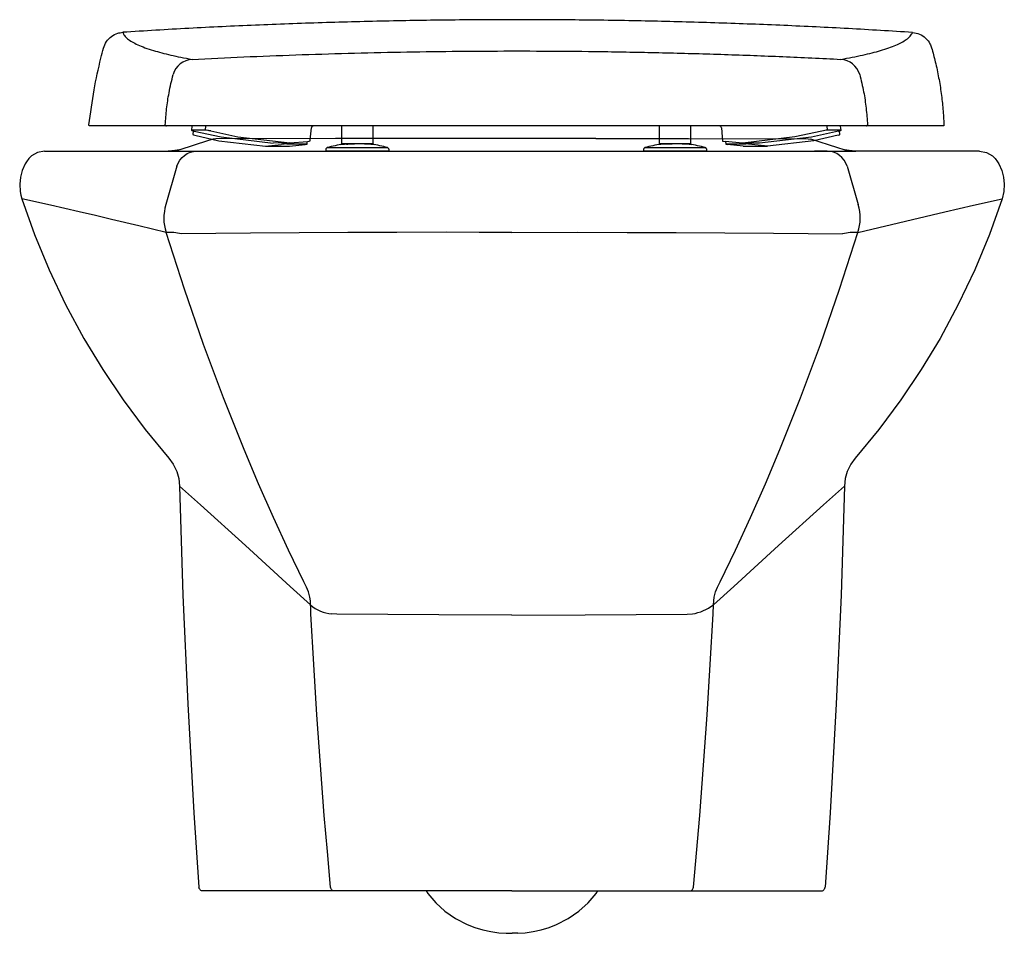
# Model space of a CAD drawing. Header units: millimetres. Extents: x 318.521 to 318.987, y 500.204 to 500.636.
import ezdxf

# ---------------------------------------------------------------- set-up
doc = ezdxf.new("R2010")
doc.units = ezdxf.units.MM
doc.layers.add('INDUSA', color=3, linetype='Continuous')
doc.layers.add('SANINDUSA', color=3, linetype='Continuous')

msp = doc.modelspace()

# ---------------------------------------------------------------- linework, layer by layer
at = {"layer": 'INDUSA', "linetype": 'Continuous'}
for p, q in [((318.6135366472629, 500.5796858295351), (318.6123090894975, 500.5794777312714)), ((318.8938200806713, 500.5796858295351), (318.8950477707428, 500.5794777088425)), ((318.5325062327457, 500.573785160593), (318.5683361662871, 500.573785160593)), ((318.5683348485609, 500.573785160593), (318.5910175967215, 500.573785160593)), ((318.9026933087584, 500.573785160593), (318.8967271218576, 500.573785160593)), ((318.9390218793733, 500.573785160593), (318.9163387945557, 500.573785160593)), ((318.9390205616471, 500.573785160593), (318.937130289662, 500.5737797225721)), ((318.9748504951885, 500.573785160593), (318.9390205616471, 500.573785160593)), ((318.5240588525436, 500.5687934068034), (318.5234604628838, 500.5677246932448)), ((318.9832978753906, 500.5687934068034), (318.9838962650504, 500.5677246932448)), ((318.8508008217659, 500.3675702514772), (318.8520616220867, 500.3700437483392)), ((318.8487773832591, 500.354902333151), (318.8489262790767, 500.3591018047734)), ((318.6698092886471, 500.223785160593), (318.607544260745, 500.223785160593)), ((318.6775251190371, 500.223785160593), (318.6698092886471, 500.223785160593)), ((318.7536783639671, 500.223785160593), (318.6775251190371, 500.223785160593)), ((318.7536783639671, 500.223785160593), (318.8298316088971, 500.223785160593)), ((318.8298316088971, 500.223785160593), (318.8375474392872, 500.223785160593)), ((318.8375474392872, 500.223785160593), (318.8998124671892, 500.223785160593)), ((318.7508579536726, 500.2038417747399), (318.7536783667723, 500.2037603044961)), ((318.7564987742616, 500.2038417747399), (318.7536783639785, 500.2037603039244))]:
    msp.add_line(p, q, dxfattribs=at)
at = {"layer": 'INDUSA'}
for p, q in [((318.7932594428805, 500.5797808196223), (318.7140972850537, 500.5797808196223)), ((318.5911288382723, 500.5737943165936), (318.916286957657, 500.5737894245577)), ((318.5952263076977, 500.5666790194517), (318.5900027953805, 500.5484888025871)), ((318.9121304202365, 500.5666790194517), (318.9173539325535, 500.5484888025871))]:
    msp.add_line(p, q, dxfattribs=at)
at = {"layer": 'INDUSA', "linetype": 'Continuous', "flags": 128}
for points in [[(318.6123061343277, 500.5794949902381), (318.6096636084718, 500.5786489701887), (318.5965136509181, 500.574424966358)], [(318.7140972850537, 500.5797808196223), (318.6702784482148, 500.5797367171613), (318.6135366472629, 500.5796858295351)], [(318.7932594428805, 500.5797808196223), (318.8370782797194, 500.5797367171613), (318.8938200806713, 500.5796858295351)], [(318.9108512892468, 500.574423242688), (318.9077128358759, 500.5754329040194), (318.8950505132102, 500.579493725)], [(318.5325062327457, 500.573785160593), (318.5292655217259, 500.5732180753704), (318.5263917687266, 500.5715799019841), (318.5251197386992, 500.5703215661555), (318.5240588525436, 500.5687934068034)], [(318.5965136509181, 500.574424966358), (318.5963623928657, 500.5743927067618), (318.5959591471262, 500.5743224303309), (318.5952376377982, 500.5742189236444), (318.5941764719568, 500.5740910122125), (318.5927968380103, 500.5739475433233), (318.5911288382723, 500.5737943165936), (318.5910175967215, 500.573785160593)], [(318.5952263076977, 500.5666790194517), (318.5957998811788, 500.5681639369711), (318.5965988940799, 500.5695374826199), (318.5976030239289, 500.5707647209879), (318.5987867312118, 500.5718144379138), (318.6001199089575, 500.5726599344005), (318.6015686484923, 500.5732797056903), (318.6030961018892, 500.5736579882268), (318.6046634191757, 500.573785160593)], [(318.9121304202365, 500.5666790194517), (318.9115568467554, 500.5681639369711), (318.9107578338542, 500.5695374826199), (318.9097537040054, 500.5707647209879), (318.9085699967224, 500.5718144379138), (318.9072368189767, 500.5726599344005), (318.9057880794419, 500.5732797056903), (318.904260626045, 500.5736579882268), (318.9026933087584, 500.573785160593)], [(318.9163387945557, 500.573785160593), (318.9162351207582, 500.5737936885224), (318.9145363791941, 500.5739498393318), (318.9130974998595, 500.5741003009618), (318.9119848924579, 500.5742368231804), (318.9112857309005, 500.5743405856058), (318.9109220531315, 500.5744073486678), (318.9108512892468, 500.574423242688)], [(318.9748504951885, 500.573785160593), (318.9780912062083, 500.5732180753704), (318.9809649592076, 500.5715799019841), (318.9822369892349, 500.5703215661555), (318.9832978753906, 500.5687934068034)], [(318.5234604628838, 500.5677246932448), (318.5220777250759, 500.5647263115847), (318.5211768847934, 500.5614398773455), (318.5208339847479, 500.5581380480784), (318.5210408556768, 500.5547280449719), (318.5213679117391, 500.5529990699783), (318.5218463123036, 500.5512936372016)], [(318.9838962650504, 500.5677246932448), (318.9852790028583, 500.5647263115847), (318.9861798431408, 500.5614398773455), (318.9865227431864, 500.5581380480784), (318.9863158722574, 500.5547280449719), (318.9855104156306, 500.5512936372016)], [(318.590084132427, 500.5353666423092), (318.5771774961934, 500.5384265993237), (318.5642872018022, 500.5414893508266), (318.5566107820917, 500.543311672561), (318.5489467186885, 500.5451241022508), (318.5353488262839, 500.5482940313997), (318.5218463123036, 500.5512936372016)], [(318.5218463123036, 500.5512936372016), (318.5278866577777, 500.5343353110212), (318.5347849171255, 500.5176730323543), (318.5425723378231, 500.5012653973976), (318.5511993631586, 500.4852415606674), (318.5601424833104, 500.470435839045), (318.5697866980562, 500.4560793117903), (318.5801975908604, 500.4420908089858), (318.5913050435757, 500.4285883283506)], [(318.9855104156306, 500.5512936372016), (318.9794618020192, 500.5343134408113), (318.9725718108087, 500.5176730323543), (318.964773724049, 500.5012445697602), (318.9561573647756, 500.4852415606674), (318.9472142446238, 500.470435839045), (318.9375700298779, 500.4560793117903), (318.9271461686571, 500.4420750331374), (318.9160516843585, 500.4285883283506)], [(318.9172725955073, 500.5353666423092), (318.943069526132, 500.5414893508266), (318.9584100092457, 500.5451241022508), (318.9720079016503, 500.5482940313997), (318.9855104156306, 500.5512936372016)], [(318.6552951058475, 500.3700437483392), (318.6479869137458, 500.3850835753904), (318.640823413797, 500.4005230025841), (318.6337988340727, 500.4163821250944), (318.6269332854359, 500.4326202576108), (318.6171683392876, 500.4570946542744), (318.6077675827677, 500.4823708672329), (318.5987262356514, 500.5084905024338), (318.590084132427, 500.5353666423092)], [(318.7536783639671, 500.5353615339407), (318.7380717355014, 500.5353927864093), (318.7224660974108, 500.5354044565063), (318.6991991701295, 500.5353855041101), (318.6759626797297, 500.5353225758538), (318.6529585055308, 500.5352159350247), (318.6300260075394, 500.5350630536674), (318.6136561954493, 500.5349212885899), (318.5973451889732, 500.5347476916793)], [(318.7536783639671, 500.5353615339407), (318.7848906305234, 500.5354044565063), (318.8081680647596, 500.5353855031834), (318.8313940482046, 500.5353225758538), (318.8544085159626, 500.5352160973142), (318.8773307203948, 500.5350630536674), (318.8937044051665, 500.5349213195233), (318.9100115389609, 500.5347476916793)], [(318.8520616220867, 500.3700437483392), (318.8593698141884, 500.3850835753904), (318.8665333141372, 500.4005230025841), (318.8735578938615, 500.4163821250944), (318.8804234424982, 500.4326202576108), (318.8901883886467, 500.4570946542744), (318.8995891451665, 500.4823708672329), (318.9086304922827, 500.5084905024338), (318.9172725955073, 500.5353666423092)], [(318.5913050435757, 500.4285883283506), (318.5934404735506, 500.4256427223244), (318.595083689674, 500.4222618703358), (318.5960552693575, 500.4189117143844), (318.596470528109, 500.415348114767)], [(318.9160516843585, 500.4285883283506), (318.9139162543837, 500.4256427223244), (318.9122730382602, 500.4222618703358), (318.9113014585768, 500.4189117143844), (318.9108861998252, 500.415348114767)], [(318.6584304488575, 500.3591018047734), (318.648801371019, 500.3679145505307), (318.6276039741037, 500.3872468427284), (318.6064023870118, 500.4064342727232), (318.596470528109, 500.415348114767)], [(318.596470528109, 500.415348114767), (318.5980456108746, 500.3638021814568), (318.6002927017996, 500.3122816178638), (318.603213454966, 500.2607953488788), (318.6055979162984, 500.2256403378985)], [(318.8489262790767, 500.3591018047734), (318.8585553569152, 500.3679145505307), (318.8797527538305, 500.3872468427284), (318.9009543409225, 500.4064342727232), (318.9108861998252, 500.415348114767)], [(318.9108861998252, 500.415348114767), (318.9093111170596, 500.3638021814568), (318.9070640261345, 500.3122816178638), (318.9041432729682, 500.2607953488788), (318.9017588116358, 500.2256403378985)], [(318.6565559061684, 500.3675702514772), (318.6562261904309, 500.3682064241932), (318.6559060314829, 500.3688308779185), (318.6555953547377, 500.369443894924), (318.6552951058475, 500.3700437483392)], [(318.6584304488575, 500.3591018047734), (318.6583250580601, 500.3609805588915), (318.6580784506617, 500.3628000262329), (318.6578025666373, 500.364103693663), (318.6574556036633, 500.3653315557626), (318.6570354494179, 500.3664971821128), (318.6565559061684, 500.3675702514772)], [(318.8489262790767, 500.3591018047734), (318.8492782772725, 500.3628000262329), (318.8499011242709, 500.3653315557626), (318.8508008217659, 500.3675702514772)], [(318.6585793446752, 500.354902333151), (318.6585299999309, 500.3559553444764), (318.6584887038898, 500.3570062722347), (318.6584554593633, 500.3580564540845), (318.6584304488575, 500.3591018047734)], [(318.6678731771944, 500.2255339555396), (318.6663421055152, 500.2424895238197), (318.6649020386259, 500.2594878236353), (318.6630479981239, 500.2832509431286), (318.6613746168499, 500.3070858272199), (318.6598849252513, 500.330966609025), (318.6585793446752, 500.354902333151)], [(318.7536783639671, 500.3542809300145), (318.7190214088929, 500.354403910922), (318.6949260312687, 500.3545731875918), (318.6708313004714, 500.354816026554), (318.6683645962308, 500.3548452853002)], [(318.7536783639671, 500.3542809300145), (318.7883353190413, 500.354403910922), (318.8124306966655, 500.3545731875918), (318.8365254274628, 500.354816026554), (318.8389921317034, 500.3548452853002)], [(318.8394835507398, 500.2255339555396), (318.8424546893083, 500.2594878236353), (318.8443087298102, 500.2832509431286), (318.8459821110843, 500.3070858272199), (318.8474718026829, 500.330966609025), (318.8487773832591, 500.354902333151)], [(318.607544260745, 500.2237851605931), (318.6071809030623, 500.2238201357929), (318.6068302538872, 500.2239238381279), (318.6065045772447, 500.2240926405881), (318.6062152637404, 500.2243206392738), (318.6059724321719, 500.2245998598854), (318.6057845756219, 500.224920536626), (318.6056582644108, 500.2252714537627), (318.6055979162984, 500.2256403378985)], [(318.6698092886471, 500.2237851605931), (318.6694587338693, 500.2238176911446), (318.6691195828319, 500.2239142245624), (318.668802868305, 500.2240716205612), (318.6685188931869, 500.2242847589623), (318.6682768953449, 500.224546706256), (318.6680847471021, 500.2248489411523), (318.667948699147, 500.2251816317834), (318.6678731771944, 500.2255339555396)], [(318.8375474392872, 500.2237851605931), (318.8378979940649, 500.2238176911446), (318.8382371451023, 500.2239142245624), (318.8385538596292, 500.2240716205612), (318.8388378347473, 500.2242847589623), (318.8390798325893, 500.224546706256), (318.8392719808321, 500.2248489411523), (318.8394080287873, 500.2251816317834), (318.8394835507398, 500.2255339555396)], [(318.8998124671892, 500.2237851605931), (318.9001758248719, 500.2238201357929), (318.900526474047, 500.2239238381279), (318.9008521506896, 500.2240926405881), (318.9011414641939, 500.2243206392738), (318.9013842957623, 500.2245998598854), (318.9015721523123, 500.224920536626), (318.9016984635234, 500.2252714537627), (318.9017588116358, 500.2256403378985)], [(318.7131243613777, 500.2237851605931), (318.7139283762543, 500.2225496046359), (318.7176170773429, 500.2182016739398), (318.721963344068, 500.2142401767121), (318.7269754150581, 500.2107472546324), (318.7325294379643, 500.2078819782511), (318.7361105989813, 500.2064923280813), (318.739822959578, 500.2053831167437), (318.7435957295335, 500.2045727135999), (318.7474248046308, 500.204055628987), (318.7508585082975, 500.2038523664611)], [(318.7564982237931, 500.2038523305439), (318.7599213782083, 500.2040546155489), (318.763733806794, 500.2045679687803), (318.7674879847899, 500.2053713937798), (318.7711839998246, 500.2064710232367), (318.7747565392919, 500.2078511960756), (318.7803166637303, 500.2107082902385), (318.7853637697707, 500.2142165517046), (318.7897435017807, 500.2182055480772), (318.7934300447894, 500.2225517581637), (318.7942344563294, 500.2237851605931)]]:
    msp.add_lwpolyline(points, dxfattribs=at)
at = {"layer": 'INDUSA'}
for centre, radius, start, end in [((318.610258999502, 500.5420530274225), 0.02125401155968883, 162.3739734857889, 198.3363073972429), ((318.8971416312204, 500.5420527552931), 0.02121225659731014, 341.6270843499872, 17.66263476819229), ((318.5908245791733, 500.5011529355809), 0.03422171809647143, 79.01569415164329, 91.23979118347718), ((318.9165426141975, 500.5010301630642), 0.03434423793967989, 88.78209561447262, 100.9624190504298), ((318.6702166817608, 500.372888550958), 0.01813807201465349, 229.4730030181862, 264.1392911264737), ((318.8343597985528, 500.379377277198), 0.02496551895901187, 280.6931561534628, 305.6945497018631)]:
    msp.add_arc(centre, radius, start, end, dxfattribs=at)
at = {"layer": 'SANINDUSA'}
for p, q in [((318.6023126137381, 500.5857004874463), (318.6021376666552, 500.583692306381)), ((318.6086545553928, 500.5837353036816), (318.6023041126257, 500.5837254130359)), ((318.6029186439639, 500.5834173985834), (318.6027969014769, 500.5816298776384)), ((318.6033194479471, 500.5833237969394), (318.6160719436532, 500.5805015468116)), ((318.6086545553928, 500.5837353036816), (318.6088279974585, 500.5857263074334)), ((318.6112574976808, 500.5833361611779), (318.6240099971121, 500.5805139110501)), ((318.6584284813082, 500.5806159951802), (318.6588154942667, 500.5847978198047)), ((318.6730609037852, 500.5857056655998), (318.6730609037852, 500.5772056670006)), ((318.6880609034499, 500.5772056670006), (318.6880609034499, 500.5857056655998)), ((318.823330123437, 500.5857056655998), (318.823330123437, 500.5772056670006)), ((318.8383301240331, 500.5772056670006), (318.8383301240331, 500.5857056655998)), ((318.8527065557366, 500.5847978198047), (318.8530931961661, 500.5806200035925)), ((318.900169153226, 500.5833262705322), (318.8874166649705, 500.5805040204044)), ((318.9081072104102, 500.5833139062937), (318.8953547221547, 500.5804916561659)), ((318.9025986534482, 500.5857164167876), (318.9027721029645, 500.5837254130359)), ((318.9091225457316, 500.5837155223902), (318.9027721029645, 500.5837254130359)), ((318.9087251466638, 500.5816298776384), (318.9086024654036, 500.5834312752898)), ((318.9092889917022, 500.5836824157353), (318.9091140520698, 500.5856905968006)), ((318.6036333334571, 500.5813208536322), (318.6150405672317, 500.5786646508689)), ((318.6150405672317, 500.5786646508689), (318.6370210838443, 500.576137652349)), ((318.6160719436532, 500.5805015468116), (318.6406723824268, 500.5776544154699)), ((318.6240099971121, 500.5805139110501), (318.6486104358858, 500.5776667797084)), ((318.6486104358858, 500.5776667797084), (318.6569319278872, 500.5784460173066)), ((318.6567797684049, 500.5771876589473), (318.6568650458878, 500.5784397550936)), ((318.6581596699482, 500.5786051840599), (318.6583356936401, 500.5806258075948)), ((318.8530909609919, 500.5806159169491), (318.8532669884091, 500.5785952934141)), ((318.8628162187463, 500.5776568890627), (318.8544947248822, 500.5784361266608)), ((318.8546582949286, 500.5784208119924), (318.8547422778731, 500.5771876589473)), ((318.8874166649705, 500.5805040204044), (318.8628162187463, 500.5776568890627)), ((318.8953547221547, 500.5804916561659), (318.8707542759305, 500.5776445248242)), ((318.8964814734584, 500.5786646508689), (318.8745009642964, 500.576137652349)), ((318.9078887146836, 500.5813208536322), (318.8964814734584, 500.5786646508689)), ((318.6370210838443, 500.576137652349), (318.6444396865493, 500.5770250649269)), ((318.6370210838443, 500.576137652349), (318.6484926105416, 500.576137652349)), ((318.6486104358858, 500.5776667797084), (318.6406723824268, 500.5776544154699)), ((318.6472743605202, 500.5776646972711), (318.6472442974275, 500.5772233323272)), ((318.6472442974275, 500.5772233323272), (318.6564215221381, 500.5772233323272)), ((318.6484926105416, 500.576137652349), (318.6559112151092, 500.5770250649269)), ((318.6655606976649, 500.574307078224), (318.6655606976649, 500.5737918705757)), ((318.6665172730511, 500.5755062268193), (318.6665349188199, 500.5755062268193)), ((318.6665349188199, 500.5755062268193), (318.6665382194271, 500.5755062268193)), ((318.6731729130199, 500.5769213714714), (318.6725398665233, 500.5768361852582)), ((318.6754525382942, 500.5770568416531), (318.6760202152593, 500.5771451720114)), ((318.6955607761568, 500.5737918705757), (318.6955607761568, 500.574307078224)), ((318.8158302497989, 500.574307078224), (318.8158302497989, 500.5737918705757)), ((318.8278301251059, 500.5772056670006), (318.8278301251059, 500.5771660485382)), ((318.8458303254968, 500.5737918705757), (318.8458303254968, 500.574307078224)), ((318.8551005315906, 500.5772233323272), (318.8642777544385, 500.5772233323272)), ((318.8630294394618, 500.576137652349), (318.8556108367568, 500.5770250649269)), ((318.8707542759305, 500.5776445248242), (318.8628162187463, 500.5776568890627)), ((318.8630294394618, 500.576137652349), (318.8745009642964, 500.576137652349)), ((318.8745009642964, 500.576137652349), (318.8670823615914, 500.5770250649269))]:
    msp.add_line(p, q, dxfattribs=at)
for centre, radius, start, end in [((318.6029850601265, 500.6072900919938), 0.009965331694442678, 93.74712201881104, 163.7465304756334), ((318.9085561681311, 500.6072919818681), 0.009962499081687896, 16.2712680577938, 86.23829783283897), ((318.5902040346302, 500.5862031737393), 0.0004975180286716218, 176.4006839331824, 269.6387461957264), ((318.6598112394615, 500.5847056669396), 0.001000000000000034, 90, 175.2609272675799), ((318.8517108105, 500.5847056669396), 0.001000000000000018, 4.487523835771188, 90), ((318.9213188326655, 500.586203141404), 0.0004974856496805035, 270.3604663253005, 3.510859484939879)]:
    msp.add_arc(centre, radius, start, end, dxfattribs=at)
for centre, major_axis, ratio, start_param, end_param in [((318.6041132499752, 500.5833250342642), (0.001975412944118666, -0.0003684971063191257), 0.07926120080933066, 2.742896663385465, 4.313692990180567), ((318.6104636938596, 500.5833349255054), (0.001975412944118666, -0.0003684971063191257), 0.07926120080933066, 1.172100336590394, 2.74289666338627), ((318.9009629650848, 500.5833250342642), (0.001975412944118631, 0.0003684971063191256), 0.07926120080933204, 0.3986959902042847, 1.969492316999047), ((318.9073134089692, 500.5833151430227), (0.001975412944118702, 0.0003684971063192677), 0.07926120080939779, 5.111084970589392, 6.681881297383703), ((318.6047804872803, 500.5813208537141), (0.001983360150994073, -0.0003110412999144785), 0.1072517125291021, 3.151006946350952, 4.112555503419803), ((318.6561381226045, 500.5784447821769), (0.002021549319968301, 0.0001607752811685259), 0.03304567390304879, 5.113294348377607, 6.277640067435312), ((318.8552885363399, 500.5784348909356), (0.002021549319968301, -0.0001607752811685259), 0.03304567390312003, 3.147137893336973, 4.311483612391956), ((318.9067415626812, 500.5813208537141), (0.001983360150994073, 0.0003110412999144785), 0.1072517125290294, 5.312222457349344, 6.273771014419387), ((318.6455868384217, 500.5770250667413), (0.002015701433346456, 0.0001635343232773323), 0.05561173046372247, 0.6009024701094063, 2.171698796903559), ((318.6547640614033, 500.5770250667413), (0.002015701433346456, 0.0001635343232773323), 0.05561173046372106, 5.313291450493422, 6.884087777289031), ((318.8567579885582, 500.5770250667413), (0.002015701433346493, -0.0001635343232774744), 0.05561173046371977, 2.540690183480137, 4.11148651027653), ((318.8659352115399, 500.5770250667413), (0.002015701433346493, -0.0001635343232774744), 0.05561173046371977, 0.9698938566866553, 2.540690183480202)]:
    msp.add_ellipse(centre, major_axis=major_axis, ratio=ratio, start_param=start_param, end_param=end_param, dxfattribs=at)
for points, knots in [([(318.9431302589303, 500.6299560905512), (318.9330194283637, 500.6305811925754), (318.9127977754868, 500.6318313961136), (318.8822156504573, 500.6333054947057), (318.8514774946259, 500.6344817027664), (318.8205066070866, 500.6353312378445), (318.789373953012, 500.6358544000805), (318.7581103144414, 500.6360456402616), (318.7268442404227, 500.6359044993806), (318.6954359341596, 500.6354272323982), (318.6639124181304, 500.6346084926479), (318.6323081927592, 500.6334361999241), (318.6008215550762, 500.6319481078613), (318.5799781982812, 500.6306703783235), (318.5695593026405, 500.6300316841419)], [0, 0, 0, 0, 0.0820858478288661, 0.1641716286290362, 0.2465899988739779, 0.3290083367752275, 0.4121498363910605, 0.4953345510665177, 0.578519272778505, 0.6616607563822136, 0.7462228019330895, 0.8308301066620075, 0.9154376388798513, 1, 1, 1, 1]), ([(318.5605083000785, 500.62259682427), (318.56090800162, 500.6236581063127), (318.5617072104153, 500.6257801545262), (318.5641393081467, 500.6282157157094), (318.5668685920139, 500.6296671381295), (318.5687712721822, 500.6299249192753), (318.5695593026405, 500.6300316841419)], [0, 0, 0, 0, 0.2683870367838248, 0.5366436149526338, 0.8080923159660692, 0.9999999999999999, 0.9999999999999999, 0.9999999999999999, 0.9999999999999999]), ([(318.5695593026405, 500.6300316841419), (318.5697912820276, 500.6295170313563), (318.5702552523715, 500.628487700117), (318.5717576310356, 500.6269926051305), (318.5738519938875, 500.6255343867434), (318.5765980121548, 500.6241182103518), (318.5799804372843, 500.6227433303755), (318.5837902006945, 500.6214813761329), (318.5879102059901, 500.6203246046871), (318.5922477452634, 500.6192655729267), (318.597004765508, 500.6182329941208), (318.6005574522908, 500.6175670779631), (318.6023337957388, 500.6172341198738)], [0, 0, 0, 0, 0.1066179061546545, 0.2132411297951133, 0.3198590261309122, 0.4266698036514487, 0.5334859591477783, 0.6402967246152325, 0.7301968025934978, 0.8200968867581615, 0.910048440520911, 1, 1, 1, 1]), ([(318.9092097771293, 500.6172330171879), (318.9110324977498, 500.6175651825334), (318.9146779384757, 500.6182295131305), (318.9195693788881, 500.6192602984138), (318.9240373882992, 500.6203182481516), (318.9281829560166, 500.6214456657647), (318.9319563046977, 500.6226465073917), (318.9352912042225, 500.6239257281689), (318.9380647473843, 500.6252430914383), (318.9403944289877, 500.6266817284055), (318.9422172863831, 500.6282452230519), (318.9428259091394, 500.6293857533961), (318.9431302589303, 500.6299560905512)], [0, 0, 0, 0, 0.09040697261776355, 0.180813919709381, 0.2712735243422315, 0.3617331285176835, 0.461935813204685, 0.5621385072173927, 0.6624132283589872, 0.7626879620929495, 0.881329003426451, 1, 1, 1, 1]), ([(318.9431302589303, 500.6299560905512), (318.9442599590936, 500.6297689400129), (318.9465194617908, 500.6293946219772), (318.9494142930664, 500.6274274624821), (318.9512850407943, 500.6250611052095), (318.9518950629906, 500.6233449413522), (318.9521199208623, 500.6227123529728)], [0, 0, 0, 0, 0.2794878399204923, 0.5590010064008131, 0.8374451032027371, 1, 1, 1, 1]), ([(318.5535764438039, 500.5862640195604), (318.5543284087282, 500.5917835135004), (318.5557717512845, 500.6023777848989), (318.5583782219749, 500.6144506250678), (318.5600903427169, 500.6209984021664), (318.5605083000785, 500.62259682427)], [0, 0, 0, 0, 0.4511897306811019, 0.8660262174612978, 1, 1, 1, 1]), ([(318.6023337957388, 500.6172341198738), (318.6104883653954, 500.6176335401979), (318.6267975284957, 500.6184323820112), (318.6514123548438, 500.6193868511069), (318.6761201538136, 500.6201557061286), (318.7007940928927, 500.620715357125), (318.72538768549, 500.621069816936), (318.7499067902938, 500.6212203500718), (318.7744531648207, 500.621167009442), (318.8000450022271, 500.6208987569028), (318.8266383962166, 500.6203866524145), (318.8542333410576, 500.619595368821), (318.8817826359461, 500.6185689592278), (318.9000674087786, 500.6176783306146), (318.9092097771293, 500.6172330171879)], [0, 0, 0, 0, 0.08037680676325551, 0.160753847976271, 0.2413716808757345, 0.3219896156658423, 0.4014476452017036, 0.4809057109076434, 0.5605885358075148, 0.6402713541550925, 0.730037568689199, 0.8198036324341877, 0.9099019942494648, 1, 1, 1, 1]), ([(318.9521199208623, 500.6227123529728), (318.952732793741, 500.6204805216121), (318.9540165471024, 500.6158056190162), (318.9555319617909, 500.6085669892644), (318.9567326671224, 500.6011097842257), (318.9575867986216, 500.5936552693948), (318.9578556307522, 500.5887043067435), (318.9579902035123, 500.5862259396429)], [0, 0, 0, 0, 0.1875585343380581, 0.3928692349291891, 0.5987073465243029, 0.7991197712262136, 1, 1, 1, 1]), ([(318.5897074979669, 500.5862344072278), (318.5898867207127, 500.5887680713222), (318.5902463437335, 500.5938520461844), (318.5914366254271, 500.6018505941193), (318.5927222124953, 500.6071896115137), (318.593418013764, 500.6100792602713)], [0, 0, 0, 0, 0.3130797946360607, 0.628216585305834, 1, 1, 1, 1]), ([(318.9181196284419, 500.6100833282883), (318.9187819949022, 500.6073447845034), (318.9200506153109, 500.6020996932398), (318.921262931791, 500.5941047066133), (318.9216307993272, 500.5888634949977), (318.9218153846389, 500.5862336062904)], [0, 0, 0, 0, 0.3524754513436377, 0.6750908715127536, 1, 1, 1, 1]), ([(318.5540712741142, 500.5857056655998), (318.5540145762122, 500.5857113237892), (318.5539011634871, 500.5857226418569), (318.5537502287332, 500.5858110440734), (318.553637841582, 500.5859407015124), (318.5535726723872, 500.5860993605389), (318.5535752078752, 500.5862100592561), (318.5535764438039, 500.5862640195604)], [0, 0, 0, 0, 0.2040907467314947, 0.4082424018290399, 0.6108384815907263, 0.8103024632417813, 1, 1, 1, 1]), ([(318.5902008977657, 500.5857056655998), (318.5884826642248, 500.5857056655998), (318.5850461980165, 500.5857056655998), (318.5803673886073, 500.5857056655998), (318.5760375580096, 500.5857056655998), (318.5716084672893, 500.5857056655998), (318.5672507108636, 500.5857056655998), (318.5631740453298, 500.5857056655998), (318.5597997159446, 500.5857056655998), (318.5571485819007, 500.5857056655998), (318.5551575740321, 500.5857056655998), (318.5544333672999, 500.5857056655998), (318.5540712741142, 500.5857056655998)], [0, 0, 0, 0, 0.08184898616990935, 0.1636979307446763, 0.2455861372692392, 0.3274743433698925, 0.4394464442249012, 0.5514248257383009, 0.663396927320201, 0.7755958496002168, 0.8878010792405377, 1, 1, 1, 1]), ([(318.5978444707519, 500.5857056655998), (318.5971594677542, 500.5857056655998), (318.5954417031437, 500.5857056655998), (318.5930442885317, 500.5857056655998), (318.5909964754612, 500.5857056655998), (318.59046608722, 500.5857056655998), (318.5902008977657, 500.5857056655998)], [0, 0, 0, 0, 0.1809975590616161, 0.4538829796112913, 0.726946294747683, 1, 1, 1, 1]), ([(318.9136785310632, 500.5857056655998), (318.9054048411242, 500.5857056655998), (318.8888574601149, 500.5857056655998), (318.863858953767, 500.5857056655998), (318.8387493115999, 500.5857056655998), (318.8130325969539, 500.5857056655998), (318.7867585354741, 500.5857056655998), (318.7599140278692, 500.5857056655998), (318.7330308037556, 500.5857056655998), (318.7060285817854, 500.5857056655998), (318.6789675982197, 500.5857056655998), (318.6518433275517, 500.5857056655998), (318.6247752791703, 500.5857056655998), (318.6068214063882, 500.5857056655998), (318.5978444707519, 500.5857056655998)], [0, 0, 0, 0, 0.07936098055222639, 0.1587219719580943, 0.2383543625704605, 0.3179867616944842, 0.402403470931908, 0.4868201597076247, 0.5715637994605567, 0.656307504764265, 0.7420592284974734, 0.8278109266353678, 0.9139054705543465, 1, 1, 1, 1]), ([(318.9213219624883, 500.5857056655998), (318.9211693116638, 500.5857056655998), (318.9207861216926, 500.5857056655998), (318.9192507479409, 500.5857056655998), (318.9167706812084, 500.5857056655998), (318.9147092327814, 500.5857056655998), (318.9136785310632, 500.5857056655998)], [0, 0, 0, 0, 0.1807301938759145, 0.4536758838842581, 0.7268439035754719, 1, 1, 1, 1]), ([(318.9574923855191, 500.5857056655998), (318.9571300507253, 500.5857056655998), (318.9564053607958, 500.5857056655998), (318.954417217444, 500.5857056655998), (318.951768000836, 500.5857056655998), (318.9483915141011, 500.5857056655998), (318.944305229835, 500.5857056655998), (318.9399384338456, 500.5857056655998), (318.9355028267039, 500.5857056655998), (318.9311691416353, 500.5857056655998), (318.9264846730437, 500.5857056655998), (318.923042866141, 500.5857056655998), (318.9213219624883, 500.5857056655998)], [0, 0, 0, 0, 0.111955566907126, 0.2239174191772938, 0.3358729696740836, 0.4480554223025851, 0.5602441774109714, 0.672426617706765, 0.7543003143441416, 0.8361740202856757, 0.9180870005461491, 1, 1, 1, 1]), ([(318.9579902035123, 500.5862259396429), (318.9579870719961, 500.5861702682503), (318.9579808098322, 500.5860589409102), (318.9579031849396, 500.5859073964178), (318.9577843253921, 500.5857894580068), (318.9576402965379, 500.585717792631), (318.9575386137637, 500.5857094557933), (318.9574923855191, 500.5857056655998)], [0, 0, 0, 0, 0.2049954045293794, 0.4099339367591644, 0.6161974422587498, 0.8255110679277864, 1, 1, 1, 1]), ([(318.6664691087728, 500.5755062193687), (318.6663428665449, 500.5754571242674), (318.6660903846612, 500.5753589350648), (318.6657982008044, 500.5750689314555), (318.6655992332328, 500.5747085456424), (318.6655738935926, 500.5744388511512), (318.6655612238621, 500.5743040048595)], [0, 0, 0, 0, 0.2500062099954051, 0.5000073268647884, 0.7500054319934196, 0.9999999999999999, 0.9999999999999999, 0.9999999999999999, 0.9999999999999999]), ([(318.695489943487, 500.5737918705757), (318.6955065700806, 500.5737918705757), (318.6955628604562, 500.5737918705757), (318.6950520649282, 500.5737918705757), (318.6939937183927, 500.5737918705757), (318.6923794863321, 500.5737918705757), (318.6903178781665, 500.5737918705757), (318.6878860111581, 500.5737918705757), (318.6851752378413, 500.5737918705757), (318.6822775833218, 500.5737918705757), (318.6793136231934, 500.5737918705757), (318.6764072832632, 500.5737918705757), (318.6736595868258, 500.5737918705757), (318.6711680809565, 500.5737918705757), (318.6690414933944, 500.5737918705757), (318.6673571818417, 500.5737918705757), (318.6662026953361, 500.5737918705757), (318.6655974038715, 500.5737918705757), (318.6656223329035, 500.5737918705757), (318.6656315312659, 500.5737918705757)], [0, 0, 0, 0, 0.02607581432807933, 0.08828130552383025, 0.1504869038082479, 0.2132813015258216, 0.276075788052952, 0.338281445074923, 0.4004868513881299, 0.4632813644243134, 0.5260758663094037, 0.5882814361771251, 0.6504869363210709, 0.7132813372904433, 0.7760759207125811, 0.8382814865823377, 0.9004868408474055, 0.9632814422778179, 1, 1, 1, 1]), ([(318.6737393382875, 500.5770185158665), (318.6724832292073, 500.5768268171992), (318.6699690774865, 500.5764431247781), (318.6675195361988, 500.5757853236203), (318.6662938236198, 500.5754561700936)], [0, 0, 0, 0, 0.4996154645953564, 1, 1, 1, 1]), ([(318.6665382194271, 500.5755062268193), (318.6665319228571, 500.5755062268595), (318.6665132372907, 500.5755062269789), (318.6670737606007, 500.5755062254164), (318.6681556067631, 500.5755062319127), (318.6697387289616, 500.575506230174), (318.6717364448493, 500.5755062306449), (318.6740772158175, 500.5755062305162), (318.6766586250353, 500.5755062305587), (318.6793890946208, 500.5755062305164), (318.6821736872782, 500.5755062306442), (318.6848959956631, 500.5755062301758), (318.6874427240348, 500.5755062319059), (318.6897274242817, 500.5755062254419), (318.6916643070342, 500.5755062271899), (318.6931807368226, 500.5755062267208), (318.6941754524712, 500.5755062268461), (318.6946559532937, 500.5755062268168), (318.694602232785, 500.5755062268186), (318.6945861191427, 500.5755062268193)], [0, 0, 0, 0, 0.03205009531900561, 0.09511117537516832, 0.1575806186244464, 0.2200502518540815, 0.2831110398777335, 0.3461721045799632, 0.4086416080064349, 0.471111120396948, 0.5341721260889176, 0.5972331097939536, 0.6597026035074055, 0.7221722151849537, 0.785233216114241, 0.8482943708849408, 0.9107637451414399, 0.9732332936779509, 1, 1, 1, 1]), ([(318.6880609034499, 500.5772056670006), (318.6879481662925, 500.5772056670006), (318.6877226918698, 500.5772056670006), (318.6859883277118, 500.5772056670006), (318.6835092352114, 500.5772056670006), (318.6805609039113, 500.5772056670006), (318.6776125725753, 500.5772056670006), (318.6751334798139, 500.5772056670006), (318.6733991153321, 500.5772056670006), (318.6731736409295, 500.5772056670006), (318.6730609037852, 500.5772056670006)], [0, 0, 0, 0, 0.125000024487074, 0.250000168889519, 0.3749999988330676, 0.4999999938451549, 0.6249999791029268, 0.7499998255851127, 0.874999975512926, 1, 1, 1, 1]), ([(318.6743797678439, 500.5770047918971), (318.6743768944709, 500.5770046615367), (318.6738570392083, 500.5769810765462), (318.6735439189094, 500.5769550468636), (318.6732325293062, 500.5769291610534)], [0, 0, 0, 0, 0.005527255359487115, 1, 1, 1, 1]), ([(318.6885816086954, 500.5768361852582), (318.6883759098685, 500.5768724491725), (318.6879997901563, 500.5769387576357), (318.6869503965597, 500.5770241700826), (318.6858593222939, 500.5770897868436), (318.6846003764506, 500.5771469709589), (318.6832787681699, 500.5771964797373), (318.6818760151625, 500.5772058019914), (318.6803167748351, 500.5771941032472), (318.6786758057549, 500.5771800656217), (318.6771995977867, 500.577163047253), (318.6760329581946, 500.5771466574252), (318.6749846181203, 500.5771265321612), (318.6746321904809, 500.5771117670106), (318.6744451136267, 500.5771039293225)], [0, 0, 0, 0, 0.1096743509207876, 0.2005392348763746, 0.2762470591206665, 0.3391187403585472, 0.4307331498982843, 0.4920112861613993, 0.5700221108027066, 0.6770266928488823, 0.7434440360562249, 0.8193149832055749, 0.9040881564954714, 1, 1, 1, 1]), ([(318.6764567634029, 500.5772056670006), (318.6765074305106, 500.5772122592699), (318.6765888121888, 500.577222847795), (318.6766855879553, 500.5772348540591), (318.6767393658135, 500.5772414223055), (318.6767662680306, 500.5772446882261), (318.6767797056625, 500.5772463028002), (318.6767864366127, 500.5772471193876), (318.6767897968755, 500.5772475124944), (318.6767914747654, 500.5772477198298), (318.6767923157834, 500.5772478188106), (318.6767927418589, 500.5772478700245), (318.6767929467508, 500.5772478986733), (318.6767930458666, 500.5772479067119), (318.6767930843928, 500.5772479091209), (318.6767931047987, 500.5772479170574), (318.6768254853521, 500.5772350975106), (318.6770501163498, 500.5772638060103), (318.6771722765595, 500.5771870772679), (318.677211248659, 500.5771625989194)], [0, 0, 0, 0, 0.1995128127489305, 0.3204581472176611, 0.3809287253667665, 0.4111637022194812, 0.4262857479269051, 0.4338418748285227, 0.437624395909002, 0.439515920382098, 0.4404569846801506, 0.4409276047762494, 0.4411675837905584, 0.4412873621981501, 0.4413152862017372, 0.4413273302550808, 0.4413441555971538, 0.8217750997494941, 1, 1, 1, 1]), ([(318.6948276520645, 500.5754561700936), (318.6936019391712, 500.5757853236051), (318.6911523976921, 500.5764431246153), (318.6886382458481, 500.5768268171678), (318.6873821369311, 500.5770185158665)], [0, 0, 0, 0, 0.5003846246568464, 1, 1, 1, 1]), ([(318.6955611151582, 500.5743040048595), (318.6955484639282, 500.5744388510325), (318.6955231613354, 500.5747085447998), (318.6953242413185, 500.5750689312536), (318.6950320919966, 500.5753589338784), (318.694779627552, 500.5754571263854), (318.6946533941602, 500.575506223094)], [0, 0, 0, 0, 0.2499957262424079, 0.4999940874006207, 0.749994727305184, 1, 1, 1, 1]), ([(318.8167376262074, 500.575506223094), (318.8166113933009, 500.5754571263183), (318.8163589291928, 500.57535893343), (318.816066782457, 500.5750689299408), (318.815867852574, 500.574708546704), (318.8158425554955, 500.5744388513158), (318.8158299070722, 500.5743040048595)], [0, 0, 0, 0, 0.2500041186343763, 0.5000048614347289, 0.750004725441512, 0.9999999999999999, 0.9999999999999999, 0.9999999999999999, 0.9999999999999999]), ([(318.842574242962, 500.5737918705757), (318.8419165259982, 500.5737918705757), (318.8406072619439, 500.5737918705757), (318.8381502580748, 500.5737918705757), (318.8354462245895, 500.5737918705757), (318.8325467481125, 500.5737918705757), (318.829583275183, 500.5737918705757), (318.8266768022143, 500.5737918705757), (318.8239291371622, 500.5737918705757), (318.8214376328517, 500.5737918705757), (318.819311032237, 500.5737918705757), (318.8176267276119, 500.5737918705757), (318.8164722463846, 500.5737918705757), (318.8158669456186, 500.5737918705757), (318.815891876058, 500.5737918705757), (318.815901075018, 500.5737918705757)], [0, 0, 0, 0, 0.07981830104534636, 0.1588878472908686, 0.2379572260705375, 0.3177755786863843, 0.3975936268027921, 0.4766635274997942, 0.55573277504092, 0.6355512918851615, 0.7153693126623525, 0.7944388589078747, 0.8735086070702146, 0.9533265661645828, 1, 1, 1, 1]), ([(318.8240088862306, 500.5770185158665), (318.8227527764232, 500.5768268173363), (318.8202386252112, 500.5764431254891), (318.8177890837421, 500.5757853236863), (318.8165633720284, 500.5754561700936)], [0, 0, 0, 0, 0.499615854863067, 0.9999999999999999, 0.9999999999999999, 0.9999999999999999, 0.9999999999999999]), ([(318.8168049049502, 500.5755062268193), (318.8167965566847, 500.5755062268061), (318.8167737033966, 500.5755062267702), (318.8173413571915, 500.5755062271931), (318.8184256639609, 500.5755062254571), (318.8200081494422, 500.5755062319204), (318.8220060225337, 500.5755062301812), (318.8243467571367, 500.5755062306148), (318.8269281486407, 500.5755062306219), (318.8296587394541, 500.5755062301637), (318.8324428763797, 500.5755062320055), (318.8351668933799, 500.575506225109), (318.8377073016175, 500.5755062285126), (318.8400156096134, 500.5755062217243), (318.8412456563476, 500.5755062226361), (318.8418635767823, 500.575506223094)], [0, 0, 0, 0, 0.04597259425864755, 0.125849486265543, 0.2049775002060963, 0.2841049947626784, 0.3639818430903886, 0.4438585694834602, 0.522986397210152, 0.6021140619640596, 0.6819909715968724, 0.7618678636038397, 0.8409953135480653, 0.9201231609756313, 0.9999999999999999, 0.9999999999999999, 0.9999999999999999, 0.9999999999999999]), ([(318.8308301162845, 500.5772056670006), (318.8298473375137, 500.5772056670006), (318.8278817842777, 500.5772056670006), (318.8254027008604, 500.5772056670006), (318.8236683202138, 500.5772056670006), (318.8234428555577, 500.5772056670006), (318.823330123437, 500.5772056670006)], [0, 0, 0, 0, 0.2500001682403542, 0.4999992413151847, 0.7500000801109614, 1, 1, 1, 1]), ([(318.8355485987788, 500.5771157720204), (318.8353679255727, 500.5771243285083), (318.8346957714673, 500.5771561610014), (318.8335365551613, 500.5771980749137), (318.8321455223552, 500.5772059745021), (318.8305854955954, 500.5771935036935), (318.8289427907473, 500.5771792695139), (318.8274649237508, 500.5771622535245), (318.8262980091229, 500.577145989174), (318.8252510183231, 500.57712612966), (318.8249006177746, 500.5771116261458), (318.8240088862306, 500.5770185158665)], [0, 0, 0, 0, 0.04835890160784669, 0.179908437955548, 0.2679590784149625, 0.3803297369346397, 0.5345947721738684, 0.6303568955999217, 0.7397236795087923, 0.8618747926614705, 1, 1, 1, 1]), ([(318.8383301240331, 500.5772056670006), (318.8382173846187, 500.5772056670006), (318.8379919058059, 500.5772056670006), (318.8362575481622, 500.5772056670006), (318.8337784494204, 500.5772056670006), (318.8318128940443, 500.5772056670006), (318.8308301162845, 500.5772056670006)], [0, 0, 0, 0, 0.2500000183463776, 0.5, 0.7499999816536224, 1, 1, 1, 1]), ([(318.8388511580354, 500.5768361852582), (318.8386439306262, 500.5768728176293), (318.8382651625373, 500.5769397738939), (318.8372035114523, 500.5770254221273), (318.8362903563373, 500.5770825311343), (318.835710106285, 500.5771085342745), (318.8355485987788, 500.5771157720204)], [0, 0, 0, 0, 0.3593666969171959, 0.6568466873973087, 0.9044862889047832, 1, 1, 1, 1]), ([(318.8450972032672, 500.5754561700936), (318.843871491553, 500.5757853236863), (318.8414219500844, 500.5764431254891), (318.838907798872, 500.5768268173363), (318.8376516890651, 500.5770185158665)], [0, 0, 0, 0, 0.500384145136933, 0.9999999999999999, 0.9999999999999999, 0.9999999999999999, 0.9999999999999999]), ([(318.8418635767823, 500.575506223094), (318.842400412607, 500.5755062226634), (318.8434690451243, 500.5755062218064), (318.8444395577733, 500.5755062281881), (318.8449249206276, 500.5755062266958), (318.844871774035, 500.5755062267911), (318.8448561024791, 500.5755062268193)], [0, 0, 0, 0, 0.2945074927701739, 0.586250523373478, 0.8779959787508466, 1, 1, 1, 1]), ([(318.8457594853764, 500.5737918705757), (318.8457762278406, 500.5737918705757), (318.8458329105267, 500.5737918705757), (318.8453161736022, 500.5737918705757), (318.8442831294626, 500.5737918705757), (318.8431456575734, 500.5737918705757), (318.842574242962, 500.5737918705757)], [0, 0, 0, 0, 0.122260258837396, 0.413919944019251, 0.7055797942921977, 1, 1, 1, 1]), ([(318.8458298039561, 500.5743040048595), (318.8458171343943, 500.574438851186), (318.8457917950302, 500.5747085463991), (318.8455928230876, 500.5750689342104), (318.8453006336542, 500.5753589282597), (318.845048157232, 500.5754571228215), (318.8449219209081, 500.5755062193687)], [0, 0, 0, 0, 0.2499952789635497, 0.499995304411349, 0.7500013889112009, 1, 1, 1, 1])]:
    msp.add_open_spline(points, degree=3, knots=knots, dxfattribs=at)

doc.saveas('drawing.dxf')
